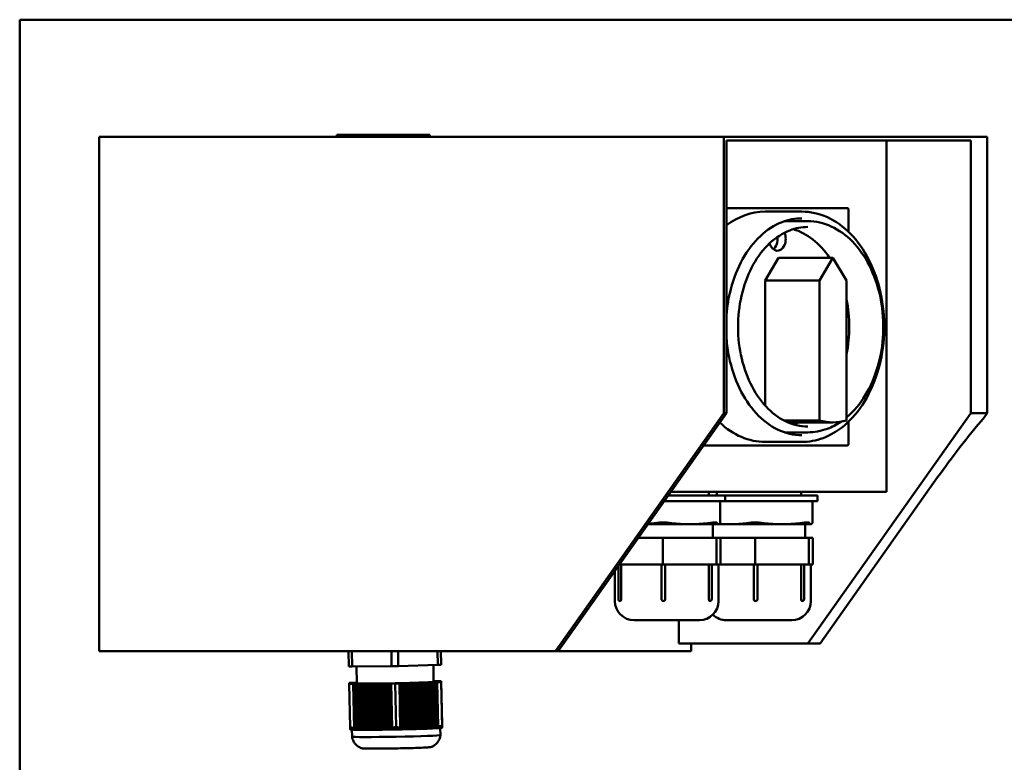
# Model space of a CAD drawing. Header units: millimetres. Extents: x 390 to 1290, y 270 to 918.
# Tile 3 of 4: x 392 to 649, y 725 to 918. Entities that reach past the tile are written whole.
import ezdxf

# ---------------------------------------------------------------- set-up
doc = ezdxf.new("R2010")
doc.units = ezdxf.units.MM
doc.header["$LTSCALE"] = 4
doc.layers.add('Widoczne (ISO)', color=7, linetype='Continuous', lineweight=50)

msp = doc.modelspace()

# ---------------------------------------------------------------- linework, layer by layer
at = {"layer": 'Widoczne (ISO)'}
for p, q in [((392.41, 918.5), (392.39, 918.5)), ((392.39, 918.5), (392.39, 640.58)), ((392.41, 918.5), (416.44, 918.5)), ((631.46, 918.5), (416.44, 918.5)), ((631.46, 918.5), (689.45, 918.5)), ((413.11, 753.99), (413.11, 888)), ((575.76, 888), (413.11, 888)), ((475.02, 888.5), (475.08, 888.5)), ((475.02, 888.5), (475.02, 888)), ((475.08, 888.5), (486.75, 888.5)), ((486.75, 888.5), (486.95, 888.5)), ((486.75, 888.5), (486.75, 888)), ((486.95, 888.5), (499, 888.5)), ((499, 888.5), (499.2, 888.5)), ((499.2, 888.5), (499.2, 888)), ((577.03, 888), (575.76, 888)), ((575.76, 886.2), (575.76, 888)), ((639.39, 888), (577.03, 888)), ((639.39, 888), (644.34, 888)), ((644.34, 886), (644.34, 888)), ((575.76, 886.2), (575.76, 816)), ((576.47, 887), (576.47, 886.2)), ((577.03, 887), (576.47, 887)), ((576.47, 816), (576.47, 886.2)), ((577.03, 887), (639.39, 887)), ((618.18, 887), (618.18, 795.5)), ((639.39, 887), (640.1, 887)), ((640.1, 886), (640.1, 887)), ((640.1, 816), (640.1, 886)), ((644.34, 816), (644.34, 886)), ((607.93, 869.4), (576.47, 869.4)), ((586.5, 868.5), (596.07, 868.5)), ((608.27, 869), (608.27, 863.2)), ((591.57, 866), (597.64, 866)), ((586.5, 850.54), (590.04, 856.5)), ((590.04, 856.5), (604.18, 856.5)), ((604.18, 856.5), (600.65, 850.54)), ((607.72, 850.54), (604.18, 856.5)), ((586.5, 850.54), (600.65, 850.54)), ((586.5, 817.98), (586.5, 850.54)), ((600.65, 850.54), (600.65, 814.1)), ((607.72, 814.1), (607.72, 850.54)), ((575.76, 816), (531.91, 753.99)), ((532.62, 753.99), (576.47, 816)), ((576.47, 816), (575.76, 816)), ((640.1, 816), (597.67, 756)), ((644.34, 816), (640.1, 816)), ((643.56, 814.9), (644.34, 816)), ((591.39, 814.1), (600.65, 814.1)), ((592.45, 813.59), (604.18, 813.59)), ((608.27, 813.8), (608.27, 808)), ((591.57, 811), (597.64, 811)), ((586.5, 808.5), (596.07, 808.5)), ((570.53, 807.6), (607.93, 807.6)), ((600.85, 756), (631.46, 799.28)), ((618.18, 795.5), (561.97, 795.5)), ((571.91, 794.55), (571.91, 795.5)), ((573.95, 794.55), (573.95, 795.5)), ((595.95, 794.55), (595.95, 795.5)), ((560.24, 793.05), (560.5, 793.05)), ((573.26, 793.05), (560.5, 793.05)), ((576.16, 794.55), (561.3, 794.55)), ((573.26, 793.05), (573.9, 793.05)), ((576.16, 793.05), (573.9, 793.05)), ((574.83, 793.05), (574.83, 787.51)), ((576.16, 794.55), (576.16, 793.05)), ((600.2, 794.55), (576.16, 794.55)), ((583.37, 793.05), (576.16, 793.05)), ((583.37, 793.05), (584.54, 793.05)), ((597.3, 793.05), (584.54, 793.05)), ((597.3, 793.05), (597.94, 793.05)), ((600.2, 793.05), (597.94, 793.05)), ((598.87, 793.05), (598.87, 787.51)), ((600.2, 794.55), (600.2, 793.05)), ((555.99, 787.05), (566.88, 787.05)), ((566.88, 787.05), (574.38, 787.05)), ((572.91, 787.05), (572.91, 783.55)), ((572.95, 787.05), (572.95, 783.55)), ((574.38, 787.05), (574.41, 787.05)), ((574.41, 787.05), (574.43, 787.06)), ((574.41, 787.05), (577.45, 787.05)), ((577.45, 787.05), (590.92, 787.05)), ((590.92, 787.05), (598.42, 787.05)), ((596.95, 787.05), (596.95, 783.55)), ((598.42, 787.05), (598.45, 787.05)), ((598.45, 787.05), (598.47, 787.06)), ((553.52, 783.55), (559.89, 783.55)), ((559.89, 783.55), (573.87, 783.55)), ((559.89, 783.55), (559.89, 776.55)), ((573.87, 783.55), (574.88, 783.55)), ((573.87, 783.55), (573.87, 776.55)), ((574.88, 783.55), (574.88, 776.55)), ((574.88, 783.55), (583.93, 783.55)), ((583.93, 783.55), (597.91, 783.55)), ((583.93, 783.55), (583.93, 776.55)), ((597.91, 783.55), (598.92, 783.55)), ((597.91, 783.55), (597.91, 776.55)), ((598.92, 783.55), (598.92, 776.55)), ((547.41, 774.91), (547.41, 767.05)), ((548.3, 776.17), (548.3, 767.56)), ((548.57, 776.55), (553.41, 776.55)), ((549.03, 776.55), (549.03, 767.56)), ((553.41, 776.55), (559.89, 776.55)), ((559.53, 776.55), (559.53, 767.56)), ((559.89, 776.55), (566.88, 776.55)), ((560.53, 776.55), (560.53, 767.56)), ((566.88, 776.55), (573.87, 776.55)), ((571.85, 767.56), (571.85, 776.55)), ((572.63, 776.55), (572.63, 767.56)), ((573.87, 776.55), (574.38, 776.55)), ((574.38, 776.55), (574.88, 776.55)), ((574.41, 776.55), (574.41, 767.05)), ((574.88, 776.55), (577.45, 776.55)), ((577.45, 776.55), (583.93, 776.55)), ((583.57, 776.55), (583.57, 767.56)), ((583.93, 776.55), (590.92, 776.55)), ((584.57, 776.55), (584.57, 767.56)), ((590.92, 776.55), (597.91, 776.55)), ((595.89, 767.56), (595.89, 776.55)), ((596.67, 776.55), (596.67, 767.56)), ((597.91, 776.55), (598.42, 776.55)), ((598.42, 776.55), (598.92, 776.55)), ((598.45, 776.55), (598.45, 767.05)), ((569.41, 762.05), (552.41, 762.05)), ((564.09, 756), (564.09, 762.05)), ((593.45, 762.05), (576.45, 762.05)), ((531.91, 753.99), (413.11, 753.99)), ((478.05, 753.99), (478.12, 749.98)), ((478.99, 749.97), (478.91, 753.99)), ((489.18, 753.99), (489.26, 750.05)), ((490.99, 750.09), (490.92, 753.99)), ((501.19, 753.99), (501.25, 750.39)), ((502.12, 750.43), (502.05, 753.99)), ((502.05, 753.99), (502.12, 750.65)), ((532.62, 753.99), (531.91, 753.99)), ((567.27, 753.99), (532.62, 753.99)), ((564.09, 756), (597.67, 756)), ((567.27, 756), (567.27, 753.99)), ((597.67, 756), (600.85, 756)), ((478.12, 749.98), (478.99, 749.97)), ((478.99, 749.97), (489.26, 750.05)), ((480.12, 749.98), (480.2, 745.63)), ((489.26, 750.05), (490.99, 750.09)), ((490.99, 750.09), (501.25, 750.39)), ((500.12, 750.35), (500.2, 746.01)), ((501.25, 750.39), (502.12, 750.43)), ((502.12, 750.43), (502.12, 750.65)), ((479.27, 745.76), (478.2, 745.72)), ((478.2, 745.72), (478.2, 745.7)), ((478.72, 745.71), (478.2, 745.69)), ((478.2, 745.7), (478.72, 745.71)), ((478.2, 745.69), (478.2, 745.7)), ((478.2, 745.69), (478.2, 745.68)), ((478.72, 745.68), (478.2, 745.67)), ((478.2, 745.68), (478.72, 745.68)), ((478.2, 745.67), (478.2, 745.68)), ((478.2, 745.67), (478.2, 745.66)), ((478.72, 745.66), (478.2, 745.65)), ((478.2, 745.66), (478.72, 745.66)), ((478.2, 745.65), (478.2, 745.66)), ((478.2, 745.65), (478.2, 745.63)), ((478.72, 745.64), (478.2, 745.62)), ((478.2, 745.63), (478.72, 745.64)), ((478.2, 745.62), (478.2, 745.63)), ((478.72, 745.62), (478.2, 745.6)), ((478.2, 745.61), (478.72, 745.62)), ((478.2, 745.62), (478.2, 745.61)), ((478.2, 745.6), (478.2, 745.61)), ((478.2, 745.6), (478.2, 745.59)), ((478.72, 745.59), (478.2, 745.58)), ((478.2, 745.59), (478.72, 745.59)), ((478.2, 745.58), (478.2, 745.59)), ((478.2, 745.58), (478.2, 745.57)), ((478.2, 745.57), (478.72, 745.57)), ((478.21, 745.56), (478.2, 745.57)), ((478.72, 745.57), (478.21, 745.56)), ((478.21, 745.56), (478.21, 745.55)), ((478.72, 745.55), (478.21, 745.53)), ((478.21, 745.55), (478.72, 745.55)), ((478.21, 745.53), (478.21, 745.55)), ((478.72, 745.53), (478.21, 745.51)), ((478.21, 745.52), (478.72, 745.53)), ((478.21, 745.53), (478.21, 745.52)), ((478.21, 745.51), (478.21, 745.52)), ((478.72, 745.51), (478.21, 745.49)), ((478.21, 745.5), (478.72, 745.51)), ((478.21, 745.51), (478.21, 745.5)), ((478.21, 745.49), (478.21, 745.5)), ((478.21, 745.49), (478.21, 745.47)), ((478.21, 745.47), (479.27, 745.48)), ((478.21, 745.47), (478.42, 734.15)), ((479.78, 745.76), (479.27, 745.76)), ((479.27, 745.48), (479.79, 745.49)), ((479.49, 733.95), (479.27, 745.48)), ((480.2, 745.78), (479.78, 745.77)), ((479.78, 745.77), (479.78, 745.76)), ((479.79, 745.49), (479.79, 745.48)), ((479.79, 745.48), (480.31, 745.48)), ((479.79, 745.48), (480, 733.86)), ((480.31, 745.48), (480.83, 745.5)), ((480.53, 733.78), (480.31, 745.48)), ((480.83, 745.5), (480.83, 745.49)), ((480.83, 745.49), (481.35, 745.49)), ((480.83, 745.49), (481.05, 733.72)), ((481.35, 745.49), (481.87, 745.51)), ((481.57, 733.66), (481.35, 745.49)), ((481.87, 745.51), (481.87, 745.5)), ((481.87, 745.5), (482.39, 745.5)), ((481.87, 745.5), (482.09, 733.61)), ((482.39, 745.5), (482.91, 745.52)), ((482.61, 733.57), (482.39, 745.5)), ((482.91, 745.52), (482.91, 745.5)), ((482.91, 745.5), (483.43, 745.51)), ((482.91, 745.5), (483.13, 733.54)), ((483.43, 745.51), (483.94, 745.52)), ((483.65, 733.52), (483.43, 745.51)), ((483.94, 745.51), (484.47, 745.52)), ((483.94, 745.52), (483.94, 745.51)), ((483.94, 745.51), (484.17, 733.52)), ((484.47, 745.52), (484.98, 745.53)), ((484.69, 733.52), (484.47, 745.52)), ((484.98, 745.53), (484.98, 745.52)), ((484.98, 745.52), (485.51, 745.52)), ((484.98, 745.52), (485.21, 733.54)), ((485.51, 745.52), (486.02, 745.54)), ((485.73, 733.56), (485.51, 745.52)), ((486.02, 745.54), (486.02, 745.53)), ((486.02, 745.53), (486.55, 745.53)), ((486.02, 745.53), (486.25, 733.6)), ((486.55, 745.53), (487.06, 745.55)), ((486.77, 733.65), (486.55, 745.53)), ((487.06, 745.55), (487.06, 745.54)), ((487.06, 745.54), (487.59, 745.54)), ((487.06, 745.54), (487.28, 733.7)), ((487.59, 745.54), (488.1, 745.56)), ((487.8, 733.77), (487.59, 745.54)), ((488.1, 745.56), (488.1, 745.54)), ((488.1, 745.54), (488.62, 745.55)), ((488.1, 745.54), (488.32, 733.85)), ((488.62, 745.55), (489.14, 745.56)), ((488.84, 733.93), (488.62, 745.55)), ((489.14, 745.55), (490.21, 745.56)), ((489.14, 745.56), (489.14, 745.55)), ((489.14, 745.55), (489.36, 734.02)), ((490.21, 745.56), (491.27, 745.59)), ((490.21, 745.56), (490.42, 734.24)), ((491.27, 745.6), (491.79, 745.61)), ((491.27, 745.6), (491.49, 733.86)), ((491.27, 745.59), (491.27, 745.6)), ((491.49, 734.06), (491.27, 745.59)), ((491.79, 745.61), (492.31, 745.62)), ((491.79, 745.61), (492, 733.99)), ((492.31, 745.63), (492.83, 745.64)), ((492.31, 745.63), (492.53, 733.72)), ((492.31, 745.62), (492.31, 745.63)), ((492.53, 733.92), (492.31, 745.62)), ((492.83, 745.64), (493.35, 745.65)), ((492.83, 745.64), (493.05, 733.87)), ((493.35, 745.66), (493.87, 745.67)), ((493.35, 745.66), (493.57, 733.67)), ((493.35, 745.65), (493.35, 745.66)), ((493.57, 733.82), (493.35, 745.65)), ((493.87, 745.67), (494.39, 745.68)), ((493.87, 745.67), (494.09, 733.78)), ((494.39, 745.7), (494.9, 745.7)), ((494.39, 745.7), (494.61, 733.7)), ((494.39, 745.68), (494.39, 745.7)), ((494.61, 733.75), (494.39, 745.68)), ((494.9, 745.7), (495.43, 745.71)), ((494.9, 745.7), (495.13, 733.74)), ((495.43, 745.73), (495.94, 745.73)), ((495.43, 745.73), (495.65, 733.73)), ((495.43, 745.71), (495.43, 745.73)), ((495.65, 733.73), (495.43, 745.71)), ((495.94, 745.73), (496.47, 745.75)), ((495.94, 745.73), (496.17, 733.74)), ((496.47, 745.76), (496.98, 745.76)), ((496.47, 745.76), (496.69, 733.76)), ((496.47, 745.75), (496.47, 745.76)), ((496.69, 733.75), (496.47, 745.75)), ((496.98, 745.76), (497.5, 745.78)), ((496.98, 745.76), (497.2, 733.78)), ((497.5, 745.79), (498.02, 745.79)), ((497.5, 745.79), (497.73, 733.79)), ((497.5, 745.78), (497.5, 745.79)), ((497.73, 733.81), (497.5, 745.78)), ((498.02, 745.79), (498.54, 745.81)), ((498.02, 745.79), (498.24, 733.86)), ((498.54, 745.82), (499.06, 745.82)), ((498.54, 745.82), (498.77, 733.82)), ((498.54, 745.81), (498.54, 745.82)), ((498.76, 733.92), (498.54, 745.81)), ((499.06, 745.82), (499.58, 745.84)), ((499.06, 745.82), (499.28, 733.99)), ((499.58, 745.85), (500.1, 745.85)), ((499.58, 745.85), (499.8, 733.93)), ((499.58, 745.84), (499.58, 745.85)), ((499.8, 734.07), (499.58, 745.84)), ((500.1, 745.85), (500.62, 745.87)), ((500.1, 745.85), (500.32, 734.15)), ((500.62, 746.16), (500.2, 746.16)), ((500.62, 746.16), (500.62, 746.15)), ((500.62, 746.15), (500.62, 746.16)), ((501.13, 746.16), (500.62, 746.15)), ((500.62, 745.88), (501.14, 745.88)), ((500.62, 745.88), (500.84, 734.13)), ((500.62, 745.87), (500.62, 745.88)), ((500.84, 734.25), (500.62, 745.87)), ((502.2, 746.17), (501.13, 746.16)), ((501.14, 745.88), (502.2, 745.91)), ((501.14, 745.88), (501.35, 734.35)), ((501.68, 746.13), (502.2, 746.15)), ((502.2, 746.14), (501.68, 746.13)), ((501.68, 746.11), (502.2, 746.13)), ((502.2, 746.11), (501.68, 746.11)), ((501.68, 746.09), (502.2, 746.1)), ((502.2, 746.09), (501.68, 746.09)), ((501.68, 746.07), (502.2, 746.08)), ((502.2, 746.07), (501.68, 746.07)), ((501.68, 746.04), (502.2, 746.06)), ((502.2, 746.05), (501.68, 746.04)), ((501.68, 746.02), (502.2, 746.04)), ((502.2, 746.03), (501.68, 746.02)), ((501.68, 746), (502.2, 746.01)), ((502.2, 746), (501.68, 746)), ((501.68, 745.98), (502.2, 745.99)), ((502.2, 745.98), (501.68, 745.98)), ((501.68, 745.95), (502.2, 745.97)), ((502.2, 745.96), (501.68, 745.95)), ((501.69, 745.93), (502.2, 745.95)), ((502.2, 745.94), (501.69, 745.93)), ((502.2, 746.17), (502.41, 734.85)), ((502.2, 746.15), (502.2, 746.17)), ((502.2, 746.15), (502.41, 734.62)), ((502.42, 734.52), (502.2, 746.14)), ((502.2, 746.13), (502.2, 746.14)), ((502.2, 746.13), (502.42, 734.43)), ((502.42, 734.34), (502.2, 746.11)), ((502.2, 746.1), (502.2, 746.11)), ((502.2, 746.1), (502.42, 734.27)), ((502.42, 734.21), (502.2, 746.09)), ((502.2, 746.08), (502.2, 746.09)), ((502.2, 746.08), (502.42, 734.15)), ((502.42, 734.11), (502.2, 746.07)), ((502.2, 746.06), (502.2, 746.07)), ((502.2, 746.06), (502.42, 734.08)), ((502.42, 734.05), (502.2, 746.05)), ((502.2, 746.04), (502.2, 746.05)), ((502.2, 746.04), (502.42, 734.04)), ((502.42, 734.04), (502.2, 746.03)), ((502.2, 746.01), (502.2, 746.03)), ((502.2, 746.01), (502.42, 734.05)), ((502.42, 734.07), (502.2, 746)), ((502.2, 745.99), (502.2, 746)), ((502.2, 745.99), (502.42, 734.11)), ((502.42, 734.15), (502.2, 745.98)), ((502.2, 745.97), (502.2, 745.98)), ((502.2, 745.97), (502.42, 734.2)), ((502.42, 734.26), (502.2, 745.96)), ((502.2, 745.95), (502.2, 745.96)), ((502.2, 745.95), (502.42, 734.33)), ((502.42, 734.41), (502.2, 745.94)), ((502.2, 745.91), (502.2, 745.94)), ((502.2, 745.91), (502.41, 734.59)), ((478.42, 733.88), (478.42, 733.96)), ((478.42, 733.75), (478.42, 733.81)), ((478.43, 733.66), (478.43, 733.7)), ((478.43, 733.61), (478.43, 733.63)), ((478.46, 733.58), (478.43, 733.6)), ((478.58, 733.57), (478.53, 733.57)), ((478.82, 733.55), (478.79, 733.55)), ((478.93, 733.55), (478.96, 731.7)), ((482.09, 733.51), (481.97, 733.51)), ((483.13, 733.52), (482.78, 733.51)), ((483.65, 733.52), (483.68, 733.51)), ((484.17, 733.53), (483.68, 733.51)), ((484.17, 733.53), (484.17, 733.53)), ((484.17, 733.52), (484.17, 733.52)), ((485.21, 733.54), (484.69, 733.52)), ((484.69, 733.52), (484.69, 733.52)), ((485.21, 733.53), (485.21, 733.54)), ((485.21, 733.54), (485.21, 733.54)), ((486.25, 733.54), (485.83, 733.53)), ((487.29, 733.55), (487.13, 733.55)), ((493.73, 733.67), (493.57, 733.67)), ((493.57, 733.67), (493.57, 733.67)), ((495.03, 733.7), (494.61, 733.7)), ((494.61, 733.7), (494.61, 733.69)), ((496.16, 733.73), (495.65, 733.73)), ((495.65, 733.73), (495.65, 733.73)), ((495.65, 733.73), (495.65, 733.73)), ((495.65, 733.73), (495.65, 733.72)), ((495.65, 733.73), (495.65, 733.72)), ((496.16, 733.73), (496.17, 733.74)), ((497.17, 733.76), (496.69, 733.76)), ((496.69, 733.76), (496.69, 733.76)), ((496.69, 733.76), (496.69, 733.76)), ((496.69, 733.76), (496.69, 733.75)), ((496.69, 733.75), (496.69, 733.75)), ((497.17, 733.76), (497.2, 733.78)), ((498.08, 733.79), (497.73, 733.79)), ((497.73, 733.79), (497.73, 733.78)), ((498.88, 733.82), (498.77, 733.82)), ((498.77, 733.82), (498.77, 733.82)), ((501.92, 733.97), (501.96, 732.13)), ((502.07, 733.99), (502.03, 733.98)), ((502.32, 734.02), (502.28, 734.01)), ((502.42, 734.04), (502.39, 734.03)), ((502.42, 734.08), (502.42, 734.08)), ((502.42, 734.04), (502.42, 734.04))]:
    msp.add_line(p, q, dxfattribs=at)
for centre, radius, start, end in [((552.41, 767.05), 5, 180, 270), ((548.8, 767.56), 0.5, 180, 270), ((560.03, 767.56), 0.5, 180, 270), ((569.41, 767.05), 5, 270, 0), ((572.13, 767.56), 0.5, 270, 0), ((584.07, 767.56), 0.5, 180, 270), ((593.45, 767.05), 5, 270, 0), ((596.17, 767.56), 0.5, 270, 0), ((576.45, 767.05), 5, 225.2535, 270)]:
    msp.add_arc(centre, radius, start, end, dxfattribs=at)
for centre, major_axis, ratio, start_param, end_param in [((586.5, 838.5), (0, 30), 0.70705, 0, 0.492885), ((589.71, 861.39), (0, -3.09), 0.70705, 5.096111, 8.403142), ((587.59, 861.39), (0, 3.09), 0.70705, 3.647975, 4.880536), ((590.04, 838.5), (0, 26), 0.70705, 5.477071, 6.07339), ((590.04, 838.5), (0, -26), 0.70705, 1.292997, 1.848595), ((586.5, 838.5), (0, -30), 0.70705, 5.694799, 6.283185), ((590.04, 838.5), (0, -26), 0.70705, 0.209796, 0.290726), ((604.18, 838.59), (0, -25), 0.70705, 6.081827, 6.484543), ((689.44, 799.28), (75.76, 75.76), 0.414167, 1.77189, 1.963455), ((490.2, 745.82), (-10, -0.19), 0.018603, 0, 3.141593), ((494.57, 809.51), (3.98, -78.3), 0.865829, 5.984544, 5.989995), ((477.8, 767.13), (0.62, -33.53), 0.000093, 6.256598, 6.274602), ((490.43, 733.82), (-12, -0.22), 0.018603, 0.073277, 0.130321), ((490.43, 733.82), (-12, -0.22), 0.018603, 0.167462, 0.244698), ((490.43, 733.82), (-12, -0.22), 0.018603, 0.258447, 0.788564), ((480.67, 809.69), (1.46, -78.39), 0.000093, 6.040338, 6.045789), ((490.43, 733.82), (-12, -0.22), 0.018603, 0.802313, 0.879549), ((483.82, 767.04), (1.7, -33.49), 0.865829, 6.200804, 6.218809), ((490.43, 733.82), (-12, -0.22), 0.018603, 0.91669, 0.973734), ((490.43, 733.82), (11.5, 0.21), 0.018601, 4.13645, 4.136546), ((490.43, 733.82), (-12, -0.22), 0.018603, 1.021775, 1.047104), ((483.82, 766.49), (1.67, -32.94), 0.865829, 6.236847, 6.245995), ((483.82, 766.49), (1.67, -32.94), 0.865829, 6.245996, 6.255145), ((490.43, 733.82), (-12, -0.22), 0.018603, 1.047104, 1.072434), ((483.79, 767.04), (1.7, -33.49), 0.865829, 6.273183, 6.291187), ((490.43, 733.82), (11.5, 0.21), 0.018602, 4.240843, 4.240938), ((490.43, 733.82), (-12, -0.22), 0.018603, 1.120475, 1.177518), ((490.43, 733.82), (-12, -0.22), 0.018603, 1.21466, 1.291896), ((502.9, 809.87), (-1.07, -78.39), 0.865922, 6.058935, 6.064386), ((490.43, 733.82), (-12, -0.22), 0.018603, 1.305644, 1.835762), ((475.13, 809.35), (3.98, -78.3), 0.865829, 0.218811, 0.224262), ((490.43, 733.82), (-12, -0.22), 0.018603, 1.849511, 1.926746), ((490.43, 733.82), (-12, -0.22), 0.018603, 1.963888, 2.020931), ((495.82, 767.27), (-0.46, -33.53), 0.865922, 6.275195, 6.2932), ((490.43, 733.82), (11.5, 0.21), 0.018601, 5.183648, 5.183749), ((490.43, 733.82), (-12, -0.22), 0.018603, 2.068972, 2.094302), ((495.81, 766.71), (-0.45, -32.98), 0.865922, 0.028053, 0.037201), ((495.81, 766.71), (-0.45, -32.98), 0.865922, 0.037202, 0.04635), ((490.43, 733.82), (-12, -0.22), 0.018603, 2.094302, 2.119632), ((490.43, 733.82), (11.5, 0.21), 0.018601, 5.28804, 5.288141), ((490.43, 733.82), (-12, -0.22), 0.018603, 2.167673, 2.224716), ((495.79, 767.27), (-0.46, -33.53), 0.865922, 0.064389, 0.082393), ((490.43, 733.82), (-12, -0.22), 0.018603, 2.261857, 2.339093), ((497.35, 810), (1.46, -78.39), 0.000093, 6.040338, 6.045789), ((490.43, 733.82), (12, 0.22), 0.018603, 5.494435, 6.024552), ((483.47, 809.3), (-1.07, -78.39), 0.865922, 0.293202, 0.298653), ((490.43, 733.82), (12, 0.22), 0.018603, 6.038301, 6.115537), ((490.43, 733.82), (12, 0.22), 0.018603, 6.152678, 6.209721), ((501.8, 767.57), (0.62, -33.53), 0.000093, 0.045791, 0.063796), ((501.81, 767.02), (0.61, -32.97), 0.000093, 0.018605, 0.027753), ((501.81, 767.02), (0.61, -32.97), 0.000093, 0.009455, 0.018604), ((501.8, 767.57), (0.62, -33.53), 0.000093, 6.256598, 6.274602), ((490.46, 731.92), (11.5, 0.21), 0.018603, 3.141593, 6.283185)]:
    msp.add_ellipse(centre, major_axis=major_axis, ratio=ratio, start_param=start_param, end_param=end_param, dxfattribs=at)
for points, knots in [([(607.93, 869.4), (607.96, 869.4), (607.99, 869.39), (608.06, 869.37), (608.09, 869.36), (608.14, 869.31), (608.17, 869.29), (608.21, 869.23), (608.23, 869.19), (608.25, 869.13), (608.26, 869.09), (608.27, 869.04), (608.27, 869.02), (608.27, 869)], [0, 0, 0, 0, 0.238496, 0.238496, 0.49024, 0.49024, 0.779915, 0.779915, 1.094074, 1.094074, 1.408233, 1.408233, 1.570796, 1.570796, 1.570796, 1.570796]), ([(576.47, 841.56), (576.64, 843.87), (577.02, 846.15), (578.32, 851.14), (579.36, 853.79), (581.98, 858.47), (583.55, 860.51), (587.04, 863.78), (588.96, 865.01), (592.63, 866.43), (594.35, 866.75), (596.07, 866.75)], [4.820113, 4.820113, 4.820113, 4.820113, 5.06449, 5.06449, 5.380959, 5.380959, 5.697708, 5.697708, 6.016935, 6.016935, 6.283185, 6.283185, 6.283185, 6.283185]), ([(596.07, 868.5), (598.33, 868.5), (600.59, 868), (604.9, 866.04), (606.94, 864.57), (610.62, 860.81), (612.24, 858.5), (614.9, 853.28), (615.92, 850.37), (617.26, 844.23), (617.58, 841.02), (617.48, 834.61), (617.06, 831.41), (615.51, 825.37), (614.39, 822.52), (611.56, 817.46), (609.84, 815.24), (605.99, 811.69), (603.86, 810.35), (599.81, 808.84), (597.94, 808.5), (596.07, 808.5)], [0, 0, 0, 0, 0.311061, 0.311061, 0.626356, 0.626356, 0.947403, 0.947403, 1.270564, 1.270564, 1.593955, 1.593955, 1.917301, 1.917301, 2.240698, 2.240698, 2.563728, 2.563728, 2.884129, 2.884129, 3.141593, 3.141593, 3.141593, 3.141593]), ([(597.64, 812.5), (595.68, 812.5), (593.72, 812.96), (590, 814.76), (588.25, 816.08), (585.15, 819.44), (583.79, 821.47), (581.59, 826.03), (580.75, 828.56), (579.66, 833.87), (579.42, 836.65), (579.56, 842.19), (579.94, 844.94), (581.29, 850.13), (582.25, 852.56), (584.66, 856.87), (586.1, 858.75), (589.32, 861.76), (591.1, 862.9), (594.48, 864.2), (596.06, 864.5), (597.64, 864.5)], [3.141593, 3.141593, 3.141593, 3.141593, 3.471238, 3.471238, 3.79549, 3.79549, 4.113961, 4.113961, 4.430786, 4.430786, 4.747511, 4.747511, 5.06429, 5.06429, 5.380999, 5.380999, 5.697972, 5.697972, 6.017264, 6.017264, 6.283185, 6.283185, 6.283185, 6.283185]), ([(597.64, 866), (599.72, 866), (601.79, 865.54), (605.74, 863.74), (607.61, 862.39), (610.98, 858.94), (612.46, 856.82), (614.89, 852.04), (615.83, 849.37), (617.06, 843.74), (617.35, 840.8), (617.25, 834.92), (616.86, 831.99), (615.45, 826.46), (614.42, 823.85), (611.82, 819.21), (610.25, 817.18), (608.23, 815.31), (607.98, 815.09), (607.72, 814.87)], [0, 0, 0, 0, 0.311618, 0.311618, 0.627228, 0.627228, 0.948223, 0.948223, 1.271181, 1.271181, 1.594349, 1.594349, 1.917475, 1.917475, 2.240649, 2.240649, 2.563484, 2.563484, 2.60944, 2.60944, 2.60944, 2.60944]), ([(596.07, 810.25), (593.94, 810.25), (591.8, 810.75), (587.77, 812.71), (585.87, 814.15), (582.5, 817.81), (581.03, 820.01), (578.64, 824.96), (577.73, 827.71), (576.82, 832.18), (576.59, 833.8), (576.47, 835.44)], [3.141593, 3.141593, 3.141593, 3.141593, 3.471983, 3.471983, 3.796529, 3.796529, 4.114869, 4.114869, 4.431458, 4.431458, 4.604665, 4.604665, 4.604665, 4.604665]), ([(606.24, 813.76), (605.12, 813), (603.94, 812.38), (601.07, 811.32), (599.36, 811), (597.64, 811)], [2.6942456, 2.6942456, 2.6942456, 2.6942456, 2.8838686, 2.8838686, 3.1415927, 3.1415927, 3.1415927, 3.1415927]), ([(608.27, 808), (608.27, 807.96), (608.26, 807.93), (608.25, 807.86), (608.24, 807.82), (608.2, 807.76), (608.18, 807.73), (608.13, 807.67), (608.09, 807.65), (608.02, 807.61), (607.99, 807.6), (607.94, 807.6), (607.93, 807.6), (607.93, 807.6)], [1.570796, 1.570796, 1.570796, 1.570796, 1.884956, 1.884956, 2.199115, 2.199115, 2.513274, 2.513274, 2.827433, 2.827433, 3.088486, 3.088486, 3.141593, 3.141593, 3.141593, 3.141593]), ([(560.67, 787.5), (560.62, 787.5), (560.58, 787.51), (560.33, 787.54), (560.11, 787.55), (559.7, 787.55), (559.49, 787.54), (559.26, 787.51), (559.21, 787.5), (559.17, 787.5)], [-0.7494231, -0.7494231, -0.7494231, -0.7494231, -0.7348084, -0.7348084, -0.6737745, -0.6737745, -0.6127406, -0.6127406, -0.5981259, -0.5981259, -0.5981259, -0.5981259]), ([(573.93, 787.5), (573.92, 787.5), (573.92, 787.51), (573.87, 787.54), (573.79, 787.55), (573.56, 787.55), (573.41, 787.54), (573.18, 787.51), (573.14, 787.5), (573.09, 787.5)], [-0.7494231, -0.7494231, -0.7494231, -0.7494231, -0.7348084, -0.7348084, -0.6737745, -0.6737745, -0.6127406, -0.6127406, -0.5981259, -0.5981259, -0.5981259, -0.5981259]), ([(584.71, 787.5), (584.66, 787.5), (584.62, 787.51), (584.37, 787.54), (584.15, 787.55), (583.74, 787.55), (583.53, 787.54), (583.3, 787.51), (583.25, 787.5), (583.21, 787.5)], [-0.7494231, -0.7494231, -0.7494231, -0.7494231, -0.7348084, -0.7348084, -0.6737745, -0.6737745, -0.6127406, -0.6127406, -0.5981259, -0.5981259, -0.5981259, -0.5981259]), ([(597.97, 787.5), (597.96, 787.5), (597.96, 787.51), (597.91, 787.54), (597.83, 787.55), (597.6, 787.55), (597.45, 787.54), (597.22, 787.51), (597.18, 787.5), (597.13, 787.5)], [-0.7494231, -0.7494231, -0.7494231, -0.7494231, -0.7348084, -0.7348084, -0.6737745, -0.6737745, -0.6127406, -0.6127406, -0.5981259, -0.5981259, -0.5981259, -0.5981259]), ([(548.8, 767.06), (548.82, 767.06), (548.84, 767.07), (548.88, 767.09), (548.9, 767.11), (548.93, 767.15), (548.95, 767.19), (548.99, 767.27), (549, 767.33), (549.02, 767.44), (549.03, 767.5), (549.03, 767.56)], [-0.22380605, -0.22380605, -0.22380605, -0.22380605, -0.21140963, -0.21140963, -0.1990132, -0.1990132, -0.18374397, -0.18374397, -0.166474, -0.166474, -0.14920403, -0.14920403, -0.14920403, -0.14920403]), ([(560.03, 767.06), (560.07, 767.06), (560.11, 767.07), (560.2, 767.09), (560.24, 767.11), (560.32, 767.15), (560.37, 767.19), (560.44, 767.27), (560.47, 767.33), (560.52, 767.44), (560.53, 767.5), (560.53, 767.56)], [-0.22380605, -0.22380605, -0.22380605, -0.22380605, -0.21140963, -0.21140963, -0.1990132, -0.1990132, -0.18374397, -0.18374397, -0.166474, -0.166474, -0.14920403, -0.14920403, -0.14920403, -0.14920403]), ([(571.85, 767.56), (571.85, 767.5), (571.85, 767.44), (571.88, 767.33), (571.9, 767.27), (571.94, 767.19), (571.97, 767.15), (572.01, 767.11), (572.04, 767.09), (572.09, 767.07), (572.11, 767.06), (572.13, 767.06)], [-0.29840807, -0.29840807, -0.29840807, -0.29840807, -0.2811381, -0.2811381, -0.26386814, -0.26386814, -0.2485989, -0.2485989, -0.23620248, -0.23620248, -0.22380605, -0.22380605, -0.22380605, -0.22380605]), ([(584.07, 767.06), (584.11, 767.06), (584.15, 767.07), (584.24, 767.09), (584.28, 767.11), (584.36, 767.15), (584.41, 767.19), (584.48, 767.27), (584.51, 767.33), (584.56, 767.44), (584.57, 767.5), (584.57, 767.56)], [-0.22380605, -0.22380605, -0.22380605, -0.22380605, -0.21140963, -0.21140963, -0.1990132, -0.1990132, -0.18374397, -0.18374397, -0.166474, -0.166474, -0.14920403, -0.14920403, -0.14920403, -0.14920403]), ([(595.89, 767.56), (595.89, 767.5), (595.89, 767.44), (595.92, 767.33), (595.94, 767.27), (595.98, 767.19), (596.01, 767.15), (596.05, 767.11), (596.08, 767.09), (596.12, 767.07), (596.15, 767.06), (596.17, 767.06)], [-0.29840807, -0.29840807, -0.29840807, -0.29840807, -0.2811381, -0.2811381, -0.26386814, -0.26386814, -0.2485989, -0.2485989, -0.23620248, -0.23620248, -0.22380605, -0.22380605, -0.22380605, -0.22380605]), ([(480.98, 728.88), (480.9, 728.92), (480.8, 728.97), (480.57, 729.11), (480.45, 729.2), (480.16, 729.44), (480, 729.58), (479.66, 729.98), (479.48, 730.23), (479.16, 730.88), (479.02, 731.27), (478.96, 731.7)], [6.2478743, 6.2478743, 6.2478743, 6.2478743, 6.25441417, 6.25441417, 6.26095404, 6.26095404, 6.26749392, 6.26749392, 6.27403379, 6.27403379, 6.28057367, 6.28057367, 6.28057367, 6.28057367]), ([(501.96, 732.13), (501.92, 731.73), (501.81, 731.36), (501.54, 730.71), (501.37, 730.44), (501.04, 730.01), (500.88, 729.85), (500.6, 729.6), (500.47, 729.5), (500.25, 729.35), (500.15, 729.29), (500.06, 729.24), (500.05, 729.23), (500.05, 729.23)], [3.14351201, 3.14351201, 3.14351201, 3.14351201, 3.14955761, 3.14955761, 3.15609748, 3.15609748, 3.16263736, 3.16263736, 3.16917723, 3.16917723, 3.1757171, 3.1757171, 3.17621138, 3.17621138, 3.17621138, 3.17621138]), ([(500.05, 729.23), (499.92, 729.16), (499.83, 729.13), (499.68, 729.07), (499.63, 729.06), (499.51, 729.02), (499.47, 729.01), (499.34, 728.99), (499.28, 728.98), (498.87, 728.93), (498.52, 728.91), (497.41, 728.86), (496.76, 728.83), (495.28, 728.78), (494.46, 728.75), (492.72, 728.71), (491.81, 728.69), (489.96, 728.65), (489.03, 728.64), (487.25, 728.61), (486.4, 728.61), (484.86, 728.6), (484.17, 728.6), (483.02, 728.6), (482.57, 728.61), (482.09, 728.63), (481.97, 728.64), (481.78, 728.65), (481.72, 728.66), (481.58, 728.68), (481.52, 728.69), (481.38, 728.72), (481.3, 728.74), (481.1, 728.82), (481.05, 728.84), (480.98, 728.88)], [3.176211, 3.176211, 3.176211, 3.176211, 3.194236, 3.194236, 3.214781, 3.214781, 3.243912, 3.243912, 3.305036, 3.305036, 3.686601, 3.686601, 4.024453, 4.024453, 4.348681, 4.348681, 4.670592, 4.670592, 4.991982, 4.991982, 5.313661, 5.313661, 5.636932, 5.636932, 5.967542, 5.967542, 6.107708, 6.107708, 6.177791, 6.177791, 6.210401, 6.210401, 6.238837, 6.238837, 6.247874, 6.247874, 6.247874, 6.247874])]:
    msp.add_open_spline(points, degree=3, knots=knots, dxfattribs=at)
for points, weights in [([(556.06, 787.15), (557.55, 787.26), (559.17, 787.5)], [1.02717319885, 1.03468688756, 1.02500755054]), ([(560.67, 787.5), (563.96, 787.05), (566.88, 787.05)], [1.02500755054, 1.04333967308, 1]), ([(566.88, 787.05), (569.81, 787.05), (573.09, 787.5)], [1, 1.04333967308, 1.02500755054]), ([(573.93, 787.5), (574.16, 787.05), (574.38, 787.05)], [1.02500755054, 1.04333967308, 1]), ([(574.38, 787.05), (574.59, 787.05), (574.83, 787.5)], [1, 1.04333967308, 1.02500755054]), ([(577.45, 787.05), (580.16, 787.05), (583.21, 787.5)], [1, 1.04333967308, 1.02500755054]), ([(584.71, 787.5), (588, 787.05), (590.92, 787.05)], [1.02500755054, 1.04333967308, 1]), ([(590.92, 787.05), (593.85, 787.05), (597.13, 787.5)], [1, 1.04333967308, 1.02500755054]), ([(597.97, 787.5), (598.2, 787.05), (598.42, 787.05)], [1.02500755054, 1.04333967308, 1]), ([(598.42, 787.05), (598.63, 787.05), (598.87, 787.5)], [1, 1.04333967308, 1.02500755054]), ([(574.6, 787.16), (576.05, 787.05), (577.45, 787.05)], [1.02808075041, 1.02194990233, 1]), ([(478.42, 734.15), (478.96, 734.04), (479.49, 733.95)], [1.03059895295, 1.03443691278, 1.03615699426]), ([(478.42, 733.96), (478.42, 734.04), (478.42, 734.15)], [1.03615699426, 1.03443691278, 1.03059895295]), ([(478.94, 733.76), (478.69, 733.86), (478.42, 733.96)], [1.10667789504, 1.11299129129, 1.11875016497]), ([(478.42, 733.88), (478.69, 733.82), (478.94, 733.76)], [2.47831262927, 2.49767251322, 2.51583023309]), ([(478.42, 733.81), (478.42, 733.85), (478.42, 733.88)], [2.40645676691, 2.39631910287, 2.38492444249]), ([(478.94, 733.61), (478.69, 733.71), (478.42, 733.81)], [1.00121647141, 1.00262710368, 1.00346989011]), ([(478.42, 733.75), (478.69, 733.68), (478.94, 733.61)], [2.5955942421, 2.6197340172, 2.64257377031]), ([(478.43, 733.7), (478.43, 733.72), (478.42, 733.75)], [2.44291812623, 2.43500827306, 2.4257172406]), ([(478.83, 733.55), (478.63, 733.62), (478.43, 733.7)], [1, 1.00131282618, 1.00227152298]), ([(478.43, 733.63), (478.43, 733.64), (478.43, 733.66)], [2.469482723, 2.46421278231, 2.45746040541]), ([(478.6, 733.57), (478.51, 733.6), (478.43, 733.63)], [1, 1.00057122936, 1.00107831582]), ([(478.43, 733.61), (478.48, 733.59), (478.53, 733.57)], [1.00075998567, 1.00039185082, 1]), ([(479.49, 733.95), (479.75, 733.84), (480.01, 733.75)], [1.11875016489, 1.11299129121, 1.10667789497]), ([(480, 733.86), (480.27, 733.82), (480.53, 733.78)], [2.38492444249, 2.39631910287, 2.40645676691]), ([(480.01, 733.75), (480.01, 733.8), (480, 733.86)], [2.51583023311, 2.49767251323, 2.47831262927]), ([(480.53, 733.78), (480.79, 733.68), (481.05, 733.59)], [1.0034698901, 1.00262710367, 1.0012164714]), ([(481.05, 733.72), (481.31, 733.68), (481.57, 733.66)], [2.4257172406, 2.43500827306, 2.44291812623]), ([(481.05, 733.59), (481.05, 733.65), (481.05, 733.72)], [2.64257377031, 2.6197340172, 2.5955942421]), ([(481.57, 733.66), (481.77, 733.58), (481.97, 733.51)], [1.00227152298, 1.00131282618, 1]), ([(482.09, 733.61), (482.35, 733.59), (482.61, 733.57)], [2.45746040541, 2.46421278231, 2.469482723]), ([(482.61, 733.57), (482.7, 733.54), (482.78, 733.51)], [1.00107831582, 1.00057122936, 1]), ([(483.13, 733.51), (483.13, 733.53), (483.13, 733.54)], [1, 1.00039185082, 1.00075998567]), ([(485.73, 733.56), (485.78, 733.55), (485.83, 733.53)], [1.00075998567, 1.00039185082, 1]), ([(486.25, 733.6), (486.5, 733.62), (486.77, 733.65)], [2.469482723, 2.46421278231, 2.45746040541]), ([(486.25, 733.54), (486.25, 733.57), (486.25, 733.6)], [1, 1.00057122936, 1.00107831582]), ([(487.28, 733.7), (487.54, 733.73), (487.8, 733.77)], [2.44291812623, 2.43500827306, 2.4257172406]), ([(487.29, 733.55), (487.28, 733.62), (487.28, 733.7)], [1, 1.00131282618, 1.00227152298]), ([(487.8, 733.77), (488.07, 733.7), (488.32, 733.64)], [2.5955942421, 2.6197340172, 2.64257377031]), ([(488.32, 733.85), (488.58, 733.89), (488.84, 733.93)], [2.40645676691, 2.39631910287, 2.38492444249]), ([(488.32, 733.64), (488.32, 733.74), (488.32, 733.85)], [1.00121647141, 1.00262710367, 1.00346989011]), ([(488.84, 733.93), (489.1, 733.87), (489.36, 733.82)], [2.47831262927, 2.49767251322, 2.51583023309]), ([(489.36, 734.02), (489.87, 734.12), (490.42, 734.24)], [1.03615699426, 1.03443691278, 1.03059895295]), ([(489.36, 733.82), (489.36, 733.92), (489.36, 734.02)], [1.106677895, 1.11299129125, 1.11875016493]), ([(490.42, 734.24), (490.96, 734.14), (491.49, 734.06)], [1.03059895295, 1.03443691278, 1.03615699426]), ([(491.49, 734.06), (491.49, 733.96), (491.49, 733.86)], [1.11875016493, 1.11299129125, 1.106677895]), ([(491.49, 733.86), (491.74, 733.92), (492, 733.99)], [2.51583023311, 2.49767251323, 2.47831262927]), ([(492, 733.99), (492.27, 733.95), (492.53, 733.92)], [2.38492444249, 2.39631910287, 2.40645676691]), ([(492.53, 733.92), (492.53, 733.82), (492.53, 733.72)], [1.00346989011, 1.00262710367, 1.00121647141]), ([(492.53, 733.72), (492.78, 733.79), (493.05, 733.87)], [2.64257377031, 2.6197340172, 2.5955942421]), ([(493.05, 733.87), (493.31, 733.84), (493.57, 733.82)], [2.4257172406, 2.43500827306, 2.44291812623]), ([(493.57, 733.82), (493.57, 733.74), (493.57, 733.67)], [1.00227152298, 1.00131282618, 1]), ([(494.09, 733.78), (494.35, 733.77), (494.61, 733.75)], [2.45746040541, 2.46421278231, 2.469482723]), ([(494.61, 733.75), (494.61, 733.72), (494.61, 733.69)], [1.00107831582, 1.00057122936, 1]), ([(495.03, 733.7), (495.08, 733.72), (495.13, 733.74)], [1, 1.00039185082, 1.00075998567]), ([(497.73, 733.81), (497.73, 733.8), (497.73, 733.78)], [1.00075998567, 1.00039185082, 1]), ([(498.08, 733.79), (498.16, 733.83), (498.24, 733.86)], [1, 1.00057122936, 1.00107831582]), ([(498.24, 733.86), (498.5, 733.89), (498.76, 733.92)], [2.469482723, 2.46421278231, 2.45746040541]), ([(498.88, 733.82), (499.08, 733.9), (499.28, 733.99)], [1, 1.00131282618, 1.00227152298]), ([(499.28, 733.99), (499.54, 734.02), (499.8, 734.07)], [2.44291812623, 2.43500827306, 2.4257172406]), ([(499.8, 733.93), (500.05, 734.04), (500.32, 734.15)], [1.00121647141, 1.00262710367, 1.00346989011]), ([(499.8, 734.07), (499.8, 734), (499.8, 733.93)], [2.5955942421, 2.6197340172, 2.64257377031]), ([(500.32, 734.15), (500.57, 734.2), (500.84, 734.25)], [2.40645676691, 2.39631910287, 2.38492444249]), ([(500.84, 734.13), (501.09, 734.24), (501.35, 734.35)], [1.10667789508, 1.11299129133, 1.11875016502]), ([(500.84, 734.25), (500.84, 734.19), (500.84, 734.13)], [2.47831262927, 2.49767251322, 2.51583023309]), ([(501.35, 734.35), (501.87, 734.46), (502.41, 734.59)], [1.03615699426, 1.03443691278, 1.03059895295]), ([(502.42, 734.41), (502.15, 734.3), (501.9, 734.19)], [1.11875016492, 1.11299129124, 1.106677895]), ([(501.9, 734.19), (502.16, 734.26), (502.42, 734.33)], [2.51583023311, 2.49767251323, 2.47831262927]), ([(502.42, 734.26), (502.16, 734.15), (501.91, 734.04)], [1.0034698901, 1.00262710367, 1.0012164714]), ([(501.91, 734.04), (502.16, 734.12), (502.42, 734.2)], [2.64257377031, 2.6197340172, 2.5955942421]), ([(502.42, 734.15), (502.22, 734.06), (502.03, 733.98)], [1.00227152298, 1.00131282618, 1]), ([(502.42, 734.07), (502.34, 734.04), (502.26, 734.01)], [1.00107831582, 1.00057122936, 1]), ([(502.32, 734.02), (502.37, 734.03), (502.42, 734.05)], [1, 1.00039185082, 1.00075998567]), ([(502.41, 734.62), (502.41, 734.72), (502.41, 734.85)], [1.03615699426, 1.03443691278, 1.03059895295]), ([(502.41, 734.59), (502.41, 734.49), (502.42, 734.41)], [1.03059895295, 1.03443691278, 1.03615699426]), ([(502.42, 734.43), (502.42, 734.47), (502.42, 734.52)], [2.40645676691, 2.39631910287, 2.38492444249]), ([(502.42, 734.27), (502.42, 734.3), (502.42, 734.34)], [2.44291812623, 2.43500827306, 2.4257172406]), ([(502.42, 734.33), (502.42, 734.29), (502.42, 734.26)], [2.38492444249, 2.39631910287, 2.40645676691]), ([(502.42, 734.15), (502.42, 734.18), (502.42, 734.21)], [2.469482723, 2.46421278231, 2.45746040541]), ([(502.42, 734.2), (502.42, 734.17), (502.42, 734.15)], [2.4257172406, 2.43500827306, 2.44291812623]), ([(502.42, 734.11), (502.42, 734.09), (502.42, 734.07)], [2.45746040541, 2.46421278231, 2.469482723])]:
    msp.add_rational_spline(points, weights, degree=2, dxfattribs=at)
for points in [[(574.83, 787.51), (574.83, 787.51), (574.83, 787.5), (574.83, 787.5)], [(598.87, 787.51), (598.87, 787.51), (598.87, 787.5), (598.87, 787.5)]]:
    msp.add_open_spline(points, degree=3, dxfattribs=at)

doc.saveas('drawing.dxf')
